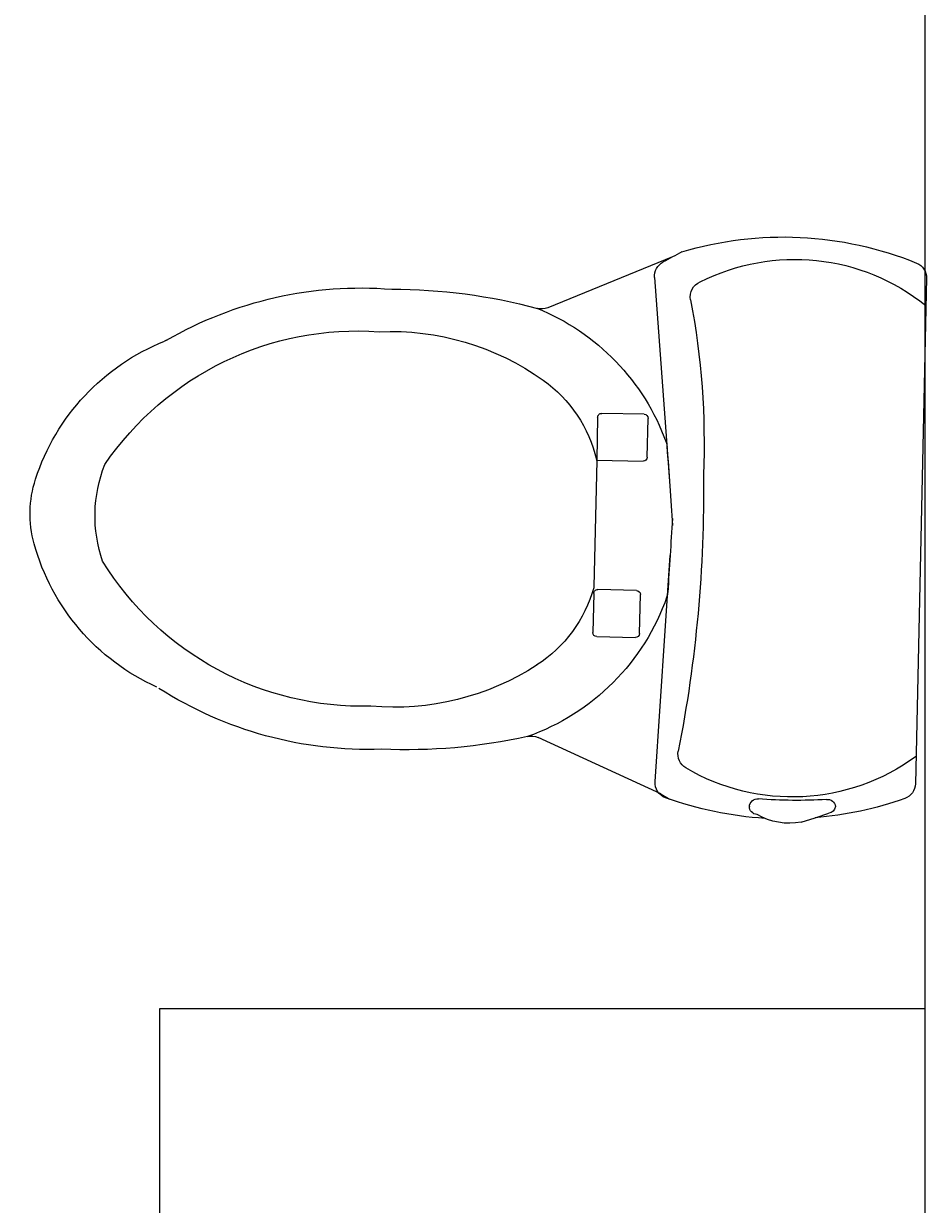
# Model space of a CAD drawing. Header units: inches. Extents: x -3371 to 2763, y -983 to 646.
# Tile 50 of 96: x -1515 to -1486, y 128 to 165. Entities that reach past the tile are written whole.
import ezdxf

# ---------------------------------------------------------------- set-up
doc = ezdxf.new("R2010")
doc.units = ezdxf.units.IN
doc.header["$LTSCALE"] = 12
doc.header["$MEASUREMENT"] = 0
doc.layers.add('Layer1', color=6, linetype='Continuous')
doc.layers.add('White', color=7, linetype='Continuous')
doc.styles.get("Standard").update_dxf_attribs({"font": 'arial.ttf'})

# ---------------------------------------------------------------- blocks, each defined once
blk = doc.blocks.new('Toilet')
at = {"layer": 'Layer1'}
for p, q in [((7.904, 8.334), (11.746, 6.673)), ((0, 7.847), (0, -7.847)), ((8.446, 7.688), (7.834, 1.225)), ((8.553, 2.103), (8.553, 3.308)), ((8.678, 3.433), (9.996, 3.433)), ((10.121, 3.308), (10.121, 1.978)), ((10.121, 1.978), (8.678, 1.978)), ((10.121, 1.962), (10.121, -1.962)), ((8.088, -7.959), (7.775, -0.931)), ((8.672, -3.376), (8.672, -2.165)), ((8.797, -2.04), (9.996, -2.04)), ((10.121, -2.165), (10.121, -3.376)), ((9.996, -3.501), (8.797, -3.501)), ((7.904, -8.334), (11.746, -6.673)), ((5.14, -8.664), (5.14, -8.676)), ((3.089, -8.975), (2.673, -8.825)), ((3.522, -9.121), (3.089, -8.975))]:
    blk.add_line(p, q, dxfattribs=at)
for centre, radius, start, end in [((4.234, -1.941), 10.975, 72.0093, 110.8809), ((16.392, 23.188), 17.108, 239.1663, 241.3452), ((3.961, 1.836), 6.51, 61.9036, 127.4811), ((0.5, 7.847), 0.5, 110.8809, 180), ((7.948, 7.736), 0.5, 354.3991, 61.3452), ((6.828, 7.121), 0.5, 347.8415, 66.4568), ((30.165, 2.093), 23.373, 167.8415, 181.2175), ((16.206, -10.23), 17.377, 88.6877, 103.7922), ((17.298, -4.881), 12.043, 58.6706, 93.2996), ((14.57, 0.036), 7.067, 110.614, 158.8768), ((11.944, 7.132), 0.5, 246.6149, 283.7922), ((16.425, -2.338), 8.171, 86.2077, 124.1855), ((17.428, -3.677), 9.503, 33.0103, 92.7874), ((23.82, 5.833), 0.5, 238.6706, 246.9637), ((20.921, -0.983), 6.907, 16.7064, 66.9637), ((14.205, 0.936), 4.214, 124.2214, 165.4704), ((8.678, 3.308), 0.125, 90, 180), ((9.996, 3.308), 0.125, 0, 90), ((8.444, 2.403), 0.5, 158.8768, 174.7087), ((977.502, -87.345), 973.704, 174.708746, 174.853446), ((8.678, 2.103), 0.125, 180, 270), ((10.246, 1.962), 0.125, 165.4704, 180), ((48.184, 0.126), 41.413, 177.9658, 189.9025), ((21.338, 0), 4.327, 339.7133, 20.2867), ((24.197, 0), 3.487, 343.2936, 16.7064), ((980.664, 38.902), 973.704, 182.277085, 182.412071), ((20.921, 0.983), 6.907, 293.0363, 343.2936), ((17.428, 3.677), 9.503, 267.2126, 326.9897), ((8.322, -2.056), 0.5, 182.4121, 197.9167), ((8.797, -2.165), 0.125, 90, 180), ((9.996, -2.165), 0.125, 0, 90), ((10.246, -1.962), 0.125, 180, 194.5296), ((14.205, -0.936), 4.214, 194.5296, 235.7786), ((14.57, -0.036), 7.067, 197.9167, 249.386), ((8.797, -3.376), 0.125, 180, 270), ((9.996, -3.376), 0.125, 270, 360), ((16.425, 2.338), 8.171, 235.8145, 273.7923), ((17.298, 4.881), 12.043, 266.7004, 301.3294), ((11.945, -7.134), 0.503, 74.2259, 113.3295), ((16.206, 10.23), 17.377, 256.2698, 271.3123), ((3.961, -1.836), 6.51, 232.5189, 299.2249), ((6.896, -7.081), 0.5, 299.2249, 9.9025), ((0.5, -7.847), 0.5, 180, 249.1191), ((7.588, -7.983), 0.5, 288.6784, 2.7585), ((4.234, 1.941), 10.975, 249.1191, 264.0159), ((2.716, -8.644), 0.25, 81.5967, 172.5157), ((4.031, 7.004), 15.454, 265.2536, 273.0955), ((4.89, -8.676), 0.25, 0, 95.4783), ((16.392, -23.188), 17.108, 119.7442, 120.8337), ((2.716, -8.579), 0.25, 187.4843, 260.1389), ((4.234, 1.941), 10.975, 272.2119, 288.6784), ((4.89, -8.664), 0.25, 272.0512, 0), ((3.928, -7.136), 2.026, 258.4491, 298.618)]:
    blk.add_arc(centre, radius, start, end, dxfattribs=at)
at = {"layer": 'Layer1', "flags": 8}
for tag, p in [('MODELNUMER', (0, 0)), ('TRADENAME', (0, -0.003)), ('PRODUCT', (0, -0.007)), ('MATERIAL', (0, -0.01))]:
    blk.add_attdef(tag, p, '', height=0.002, dxfattribs=at)

msp = doc.modelspace()

# ---------------------------------------------------------------- linework, layer by layer
at = {"layer": 'White', "color": 7}
msp.add_line((-1486.571, 167.766), (-1486.571, 92.292), dxfattribs=at)
at = {"layer": 'White', "color": 7, "linetype": 'Continuous'}
msp.add_lwpolyline([(-1486.571, 92.292), (-1510.342, 92.292), (-1510.342, 134.518), (-1486.571, 134.518)], close=True, dxfattribs=at)

# ---------------------------------------------------------------- block references
at = {"layer": 'White', "color": 7}
ref = msp.add_blockref('Toilet', (-1486.695, 149.34), dxfattribs=dict(at, xscale=-1, rotation=358.7363595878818))
ref.add_attrib('MODELNUMER', 'K-3322', (-1486.695, 149.342), dxfattribs={"layer": 'Layer1', "height": 0.002, "rotation": 178.7364})
ref.add_attrib('TRADENAME', 'GABRIELLE', (-1486.695, 149.338), dxfattribs={"layer": 'Layer1', "height": 0.002, "rotation": 178.7364})
ref.add_attrib('PRODUCT', 'TOILET', (-1486.695, 149.335), dxfattribs={"layer": 'Layer1', "height": 0.002, "rotation": 178.7364})
ref.add_attrib('MATERIAL', 'VITREOUS CHINA', (-1486.695, 149.332), dxfattribs={"layer": 'Layer1', "height": 0.002, "rotation": 178.7364})

doc.saveas('drawing.dxf')
